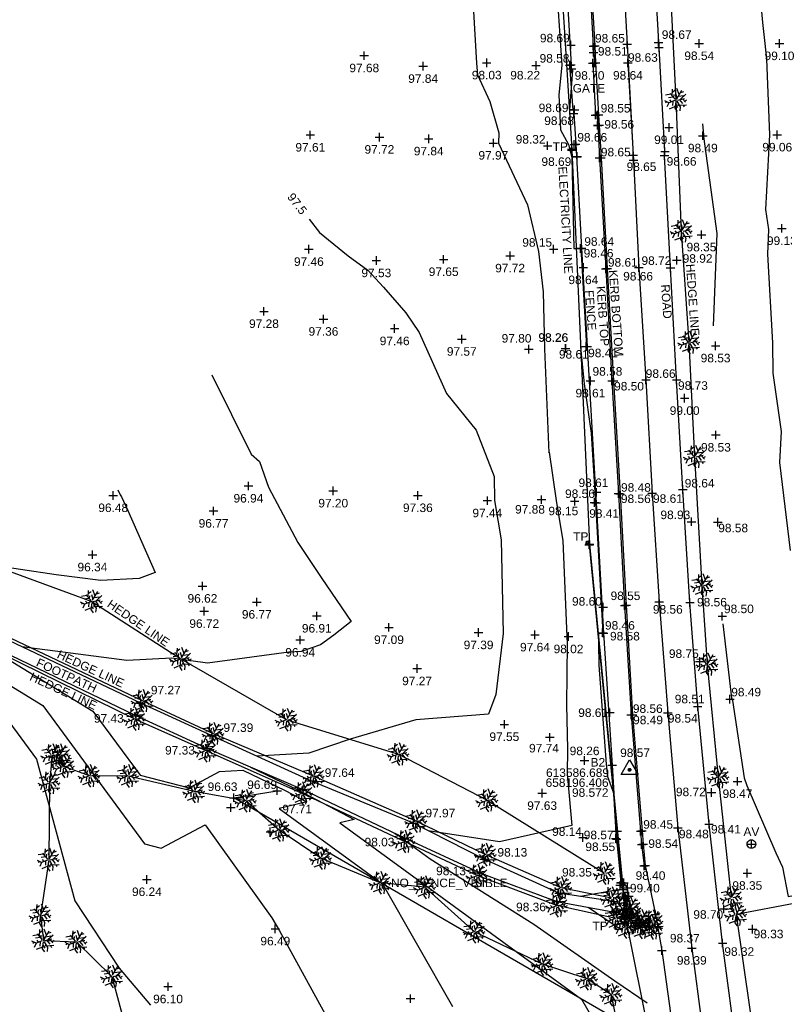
# Model space of a CAD drawing. Header units: metres. Extents: x 610185 to 614128, y 655663 to 660921.
# Tile 88 of 94: x 613533 to 613600, y 658176 to 658262. Entities that reach past the tile are written whole.
import ezdxf
from ezdxf.enums import TextEntityAlignment as Align

# ---------------------------------------------------------------- set-up
doc = ezdxf.new("R2010")
doc.units = ezdxf.units.M
doc.header["$MEASUREMENT"] = 0
doc.linetypes.add('CENTER', pattern=[50.8, 31.75, -6.35, 6.35, -6.35])
doc.linetypes.add('DASHED', pattern=[19.05, 12.7, -6.35])
for name, color, linetype in [('3D_FENCE_ELEVATION', 7, 'Continuous'), ('3D_FENCE_LINE', 7, 'FENCELINE1'), ('3D_FENCE_SYMBOL', 7, 'Continuous'), ('3D_WALL_ELEVATION', 7, 'Continuous'), ('3D_WALL_LINE', 7, 'Continuous'), ('3D_WALL_SYMBOL', 7, 'Continuous'), ('AIR_VALVE_CODE', 19, 'Continuous'), ('AIR_VALVE_SYMBOL', 19, 'Continuous'), ('CONTOUR_ELEVATION', 56, 'Continuous'), ('CONTOUR_MJR', 34, 'Continuous'), ('CONTOUR_MJR_LABELS', 56, 'Continuous'), ('CONTOUR_MNR', 53, 'Continuous'), ('CONTOUR_SYMBOL', 56, 'Continuous'), ('CONTROL_ID', 1, 'Continuous'), ('CONTROL_SYMBOL', 1, 'Continuous'), ('CONTROL_XYZ', 1, 'Continuous'), ('DETAIL_DES', 250, 'Continuous'), ('FOOTPATH_ELEVATION', 15, 'Continuous'), ('FOOTPATH_LINE', 15, 'Continuous'), ('FOOTPATH_SYMBOL', 15, 'Continuous'), ('GATE_CODE', 251, 'Continuous'), ('GATE_SYMBOL', 251, 'Continuous'), ('HEDGE_LINE', 93, 'Continuous'), ('HEDGE_SYMBOL', 93, 'Continuous'), ('HELP_POINT', 250, 'Continuous'), ('KERB_BOTTOM_ELEVATION', 7, 'Continuous'), ('KERB_BOTTOM_LINE', 7, 'Continuous'), ('KERB_BOTTOM_SYMBOL', 7, 'Continuous'), ('KERB_TOP_ELEVATION', 252, 'Continuous'), ('KERB_TOP_LINE', 252, 'Continuous'), ('KERB_TOP_SYMBOL', 252, 'Continuous'), ('METAL_SPOTHEIGHT_ELEVATION', 250, 'Continuous'), ('METAL_SPOTHEIGHT_SYMBOL', 250, 'Continuous'), ('OVERHEAD_WIRE_LINE', 20, 'OVERHEADWIRE'), ('OVERHEAD_WIRE_SYMBOL', 20, 'CENTER'), ('ROAD_ELEVATION', 7, 'Continuous'), ('ROAD_LINE', 7, 'Continuous'), ('ROAD_SYMBOL', 7, 'Continuous'), ('STEP_LINE', 251, 'Continuous'), ('STEP_SYMBOL', 253, 'Continuous'), ('TELEGRAPH_POLE_CODE', 252, 'Continuous'), ('TELEGRAPH_POLE_SYMBOL', 252, 'Continuous'), ('TEXTS', 7, 'Continuous'), ('TOP_OF_WALL_ELEVATION', 211, 'Continuous'), ('WALL_TOP_SYMBOL', 211, 'Continuous'), ('WHITE_LINE_DASHED_ELEVATION', 254, 'Continuous'), ('WHITE_LINE_DASHED_LINE', 254, 'DASHED'), ('WHITE_LINE_DASHED_SYMBOL', 254, 'Continuous')]:
    doc.layers.add(name, color=color, linetype=linetype)
doc.styles.add('REGULAR', font='swissl.ttf')
doc.linetypes.add('FENCELINE1', pattern='A,6.35,-2.54,[133,ltypeshp.shx,S=2.54,R=0,X=-2.54,Y=0],-2.54,25.4', length=36.83)
doc.linetypes.add('OVERHEADWIRE', pattern='A,17,-1.387305,["OHW",REGULAR,S=1,R=0,X=0,Y=-0.5],-4.612695,17', length=40)

# ---------------------------------------------------------------- blocks, each defined once
blk = doc.blocks.new('S061')
at = {"color": 0, "linetype": 'Continuous'}
for p, q in [((-0.5, 0), (0.5, 0)), ((0, -0.5), (0, 0.5))]:
    blk.add_line(p, q, dxfattribs=at)
blk = doc.blocks.new('GATE2')
at = {"color": 0, "linetype": 'Continuous'}
for p, q in [((-0.04, 0.5), (0.04, -0.5)), ((-0.04, -0.5), (0.04, 0.5)), ((0.04, 0.5), (-0.04, 0.5)), ((0.04, -0.5), (-0.04, -0.5))]:
    blk.add_line(p, q, dxfattribs=at)
blk = doc.blocks.new('092')
at = {"color": 0, "linetype": 'Continuous'}
for p, q in [((-0.17, 0.18), (-0.15, 0.48)), ((-0.16, 0.35), (-0.04, 0.44)), ((0.14, 0.24), (0.04, 0.5)), ((-0.23, 0.25), (-0.46, 0.21)), ((-0.13, 0.13), (-0.34, 0.1)), ((-0.2, -0.08), (-0.28, 0.01)), ((-0.04, 0.03), (-0.26, 0.29)), ((-0.1, 0.1), (-0.09, 0.24)), ((0.05, 0.08), (-0.01, 0.28)), ((0.03, 0.05), (0.26, 0.43)), ((0.06, 0), (0.37, 0.07)), ((0.1, 0.17), (0.33, 0.2)), ((0.14, 0.02), (0.28, -0.16)), ((0.2, 0.33), (0.34, 0.37)), ((0.2, 0.04), (0.43, 0.25)), ((0.28, 0.05), (0.42, -0.1)), ((0.37, -0.05), (0.47, 0.01)), ((-0.32, -0.12), (-0.5, -0.03)), ((-0.4, -0.08), (-0.46, -0.13)), ((-0.32, -0.12), (-0.4, -0.3)), ((-0.05, -0.02), (-0.32, -0.12)), ((-0.04, -0.29), (-0.31, -0.4)), ((-0.14, -0.06), (-0.15, -0.24)), ((-0.01, -0.06), (-0.05, -0.36)), ((-0.05, -0.36), (0.05, -0.5)), ((-0.03, -0.21), (0.06, -0.33)), ((0.04, -0.05), (0.18, -0.3)), ((0.09, -0.14), (0.08, -0.25)), ((0.14, -0.23), (0.46, -0.21)), ((0.18, -0.3), (0.16, -0.48)), ((0.31, -0.22), (0.36, -0.3))]:
    blk.add_line(p, q, dxfattribs=at)
blk = doc.blocks.new('042')
at = {"color": 0, "linetype": 'Continuous'}
for p, q in [((-0.5, 0), (-0.48, 0.13)), ((-0.48, -0.13), (-0.5, 0)), ((-0.5, 0), (0.5, 0)), ((-0.48, 0.13), (-0.43, 0.25)), ((-0.43, 0.25), (-0.35, 0.35)), ((-0.35, 0.35), (-0.25, 0.43)), ((-0.25, 0.43), (-0.13, 0.48)), ((-0.13, 0.48), (0, 0.5)), ((0, 0.5), (0.13, 0.48)), ((0, -0.5), (0, 0.5)), ((0.13, 0.48), (0.25, 0.43)), ((0.25, 0.43), (0.35, 0.35)), ((0.35, 0.35), (0.43, 0.25)), ((0.43, 0.25), (0.48, 0.13)), ((0.48, 0.13), (0.5, 0)), ((0.5, 0), (0.48, -0.13)), ((-0.43, -0.25), (-0.48, -0.13)), ((-0.35, -0.35), (-0.43, -0.25)), ((-0.25, -0.43), (-0.35, -0.35)), ((-0.13, -0.48), (-0.25, -0.43)), ((0, -0.5), (-0.13, -0.48)), ((0.13, -0.48), (0, -0.5)), ((0.25, -0.43), (0.13, -0.48)), ((0.35, -0.35), (0.25, -0.43)), ((0.43, -0.25), (0.35, -0.35)), ((0.48, -0.13), (0.43, -0.25))]:
    blk.add_line(p, q, dxfattribs=at)
blk = doc.blocks.new('S031')
at = {"color": 0}
for p, q in [((-0.5, 0), (-0.48, 0.13)), ((-0.48, -0.13), (-0.5, 0)), ((-0.48, 0.13), (-0.43, 0.25)), ((-0.43, 0.25), (-0.35, 0.35)), ((-0.35, 0.35), (-0.25, 0.43)), ((-0.3, 0), (-0.28, 0.11)), ((-0.28, -0.11), (-0.3, 0)), ((-0.28, 0.11), (-0.21, 0.21)), ((-0.25, 0.43), (-0.13, 0.48)), ((-0.21, 0.21), (-0.11, 0.28)), ((-0.13, 0.48), (0, 0.5)), ((-0.11, 0.28), (0, 0.3)), ((0, 0.5), (0.13, 0.48)), ((0, 0.3), (0.11, 0.28)), ((0.11, 0.28), (0.21, 0.21)), ((0.13, 0.48), (0.25, 0.43)), ((0.21, 0.21), (0.28, 0.11)), ((0.25, 0.43), (0.35, 0.35)), ((0.28, 0.11), (0.3, 0)), ((0.3, 0), (0.28, -0.11)), ((0.35, 0.35), (0.43, 0.25)), ((0.43, 0.25), (0.48, 0.13)), ((0.48, 0.13), (0.5, 0)), ((0.5, 0), (0.48, -0.13)), ((-0.43, -0.25), (-0.48, -0.13)), ((-0.35, -0.35), (-0.43, -0.25)), ((-0.25, -0.43), (-0.35, -0.35)), ((-0.21, -0.21), (-0.28, -0.11)), ((-0.13, -0.48), (-0.25, -0.43)), ((-0.11, -0.28), (-0.21, -0.21)), ((0, -0.5), (-0.13, -0.48)), ((0, -0.3), (-0.11, -0.28)), ((0.11, -0.28), (0, -0.3)), ((0.13, -0.48), (0, -0.5)), ((0.21, -0.21), (0.11, -0.28)), ((0.25, -0.43), (0.13, -0.48)), ((0.28, -0.11), (0.21, -0.21)), ((0.35, -0.35), (0.25, -0.43)), ((0.43, -0.25), (0.35, -0.35)), ((0.48, -0.13), (0.43, -0.25))]:
    blk.add_line(p, q, dxfattribs=at)
blk = doc.blocks.new('036')
at = {"color": 0, "linetype": 'Continuous'}
for p, q in [((-0.5, -0.29), (0, 0.58)), ((0, 0.58), (0.5, -0.29)), ((-0.08, 0), (0.06, 0.06)), ((-0.08, 0), (-0.07, 0.03)), ((-0.07, -0.03), (-0.08, 0)), ((0.08, 0), (-0.08, 0)), ((0.06, -0.06), (-0.08, 0)), ((-0.07, 0.03), (-0.06, 0.06)), ((0, 0.08), (-0.06, -0.06)), ((-0.06, 0.06), (-0.03, 0.07)), ((0, -0.08), (-0.06, 0.06)), ((-0.06, 0.06), (0.06, 0.06)), ((-0.06, -0.06), (-0.06, 0.06)), ((-0.06, 0.06), (0.08, 0)), ((0.08, 0), (-0.06, -0.06)), ((-0.03, 0.07), (0, 0.08)), ((0, 0.08), (0.03, 0.07)), ((0, -0.08), (0, 0.08)), ((0.06, -0.06), (0, 0.08)), ((0.06, 0.06), (0, -0.08)), ((0.03, 0.07), (0.06, 0.06)), ((0.06, 0.06), (0.07, 0.03)), ((0.06, 0.06), (0.06, -0.06)), ((0.07, 0.03), (0.08, 0)), ((0.08, 0), (0.07, -0.03)), ((0.5, -0.29), (-0.5, -0.29)), ((-0.06, -0.06), (-0.07, -0.03)), ((-0.03, -0.07), (-0.06, -0.06)), ((-0.06, -0.06), (0.06, -0.06)), ((0, -0.08), (-0.03, -0.07)), ((0.03, -0.07), (0, -0.08)), ((0.06, -0.06), (0.03, -0.07)), ((0.07, -0.03), (0.06, -0.06))]:
    blk.add_line(p, q, dxfattribs=at)

msp = doc.modelspace()

# ---------------------------------------------------------------- linework, layer by layer
at = {"layer": '3D_FENCE_LINE'}
for points in [[(613576.047, 658344.826, 99.118), (613576.664, 658342.51, 98.98), (613576.967, 658338.915, 99.091), (613577.219, 658334.872, 99.067), (613577.616, 658327.876, 99.019), (613578.381, 658314.038, 98.954), (613579.041, 658301.845, 98.876), (613579.684, 658290.762, 98.786), (613580.242, 658279.927, 98.74), (613580.899, 658269.358, 98.705), (613581.54, 658258.365, 98.681)], [(613581.776, 658254.082, 98.68), (613581.954, 658251.395, 98.66), (613582.458, 658242.239, 98.635), (613582.962, 658233.596, 98.611), (613583.75, 658219.869, 98.564), (613584.406, 658208.412, 98.581), (613585.15, 658196.81, 98.568), (613585.55, 658190.311, 98.554), (613585.932, 658186.499, 98.352)]]:
    msp.add_polyline3d(points, dxfattribs=at)
at = {"layer": '3D_WALL_LINE'}
for p, q in [((613586.192, 658186.473, 98.421), (613585.864, 658186.245, 98.721)), ((613586.194, 658185.242, 98.787), (613586.591, 658185.287, 98.487)), ((613586.82, 658183.693, 98.43), (613586.562, 658183.387, 98.43)), ((613587.448, 658182.639, 98.387), (613586.562, 658183.387, 98.43)), ((613587.706, 658182.945, 98.387), (613586.82, 658183.693, 98.43)), ((613587.448, 658182.639, 98.387), (613587.706, 658182.945, 98.387))]:
    msp.add_line(p, q, dxfattribs=at)
for points in [[(613589.841, 658166.075, 97.542), (613589.549, 658172.134, 97.702), (613551.905, 658193.944, 96.627), (613555.71, 658194.563, 96.689)], [(613586.194, 658185.242, 98.787), (613586.122, 658185.872, 98.695), (613585.864, 658186.245, 98.721)], [(613586.591, 658185.287, 98.487), (613586.508, 658186.018, 98.395), (613586.192, 658186.473, 98.421)]]:
    msp.add_polyline3d(points, dxfattribs=at)
at = {"layer": 'CONTOUR_MJR'}
for points in [[(613558.529, 658244.787, 97.5), (613559.425, 658243.629, 97.5), (613561.943, 658241.573, 97.5), (613563.675, 658240.324, 97.5), (613565.056, 658238.82, 97.5), (613567.01, 658236.554, 97.5), (613568.206, 658234.839, 97.5), (613570.594, 658229.476, 97.5), (613573.202, 658226.261, 97.5), (613574.77, 658222.189, 97.5), (613574.807, 658220.066, 97.5), (613575.412, 658216.599, 97.5), (613575.563, 658208.375, 97.5), (613574.945, 658203.005, 97.5), (613574.297, 658201.275, 97.5), (613567.904, 658200.783, 97.5), (613562.126, 658199.08, 97.5), (613558.488, 658197.856, 97.5), (613553.918, 658197.6, 97.5)], [(613553.364, 658196.633, 97.5), (613553.365, 658196.631, 97.5), (613557.512, 658194.627, 97.5), (613562.479, 658192.035, 97.5), (613561.23, 658191.728, 97.5), (613582.47, 658176.235, 97.5), (613584.246, 658173.128, 97.5), (613583.599, 658171.921, 97.5), (613587.871, 658166.887, 97.5), (613588.044, 658165.543, 97.5), (613590.228, 658163.455, 97.5)]]:
    msp.add_polyline3d(points, dxfattribs=at)
at = {"layer": 'CONTOUR_MNR'}
for points in [[(613597.649, 658270.174, 99), (613598.386, 658262.086, 99), (613598.573, 658260.236, 99), (613598.728, 658258.866, 99), (613598.986, 658252.202, 99), (613598.646, 658245.66, 99), (613598.891, 658243.891, 99), (613598.799, 658241.725, 99), (613599.267, 658233.928, 99), (613599.276, 658231.272, 99), (613600.002, 658226.128, 99), (613599.88, 658223.397, 99), (613600.794, 658215.671, 99)], [(613580.183, 658266.552, 98.5), (613580.733, 658258.33, 98.5), (613580.481, 658255.733, 98.5), (613580.623, 658252.656, 98.5), (613581.31, 658251.346, 98.5), (613581.6, 658250.221, 98.5), (613581.779, 658242.216, 98.5), (613582.404, 658242.22, 98.5), (613582.551, 658239.748, 98.5), (613582.906, 658233.606, 98.5), (613582.366, 658233.543, 98.5), (613582.698, 658230.318, 98.5), (613583.316, 658225.983, 98.5), (613583.687, 658219.876, 98.5), (613584.075, 658213.115, 98.5), (613584.337, 658208.437, 98.5), (613583.962, 658208.368, 98.5), (613583.954, 658207.538, 98.5), (613583.986, 658205.605, 98.5), (613584.618, 658196.898, 98.5), (613584.744, 658195.801, 98.5), (613585.27, 658194.387, 98.5), (613585.524, 658190.325, 98.5), (613585.651, 658189.294, 98.5)], [(613572.977, 658263.062, 98), (613573.245, 658258.495, 98), (613573.32, 658257.482, 98), (613574.411, 658255.145, 98), (613575.199, 658252.372, 98), (613575.152, 658251.468, 98), (613577.71, 658246.052, 98), (613578.677, 658241.956, 98), (613579.083, 658238.404, 98), (613579.221, 658233.4, 98), (613579.221, 658233.395, 98), (613579.598, 658224.251, 98), (613579.609, 658224.314, 98), (613580.224, 658220.079, 98), (613580.832, 658216.523, 98), (613581.168, 658208.114, 98), (613581.206, 658207.495, 98), (613581.154, 658202.119, 98), (613581.218, 658198.222, 98), (613581.204, 658196.035, 98), (613581.618, 658191.499, 98), (613575.249, 658190.061, 98), (613568.972, 658191.046, 98)], [(613593.086, 658253.181, 98.5), (613593.196, 658252.216, 98.5), (613593.199, 658252.134, 98.5), (613593.195, 658252.054, 98.5), (613594.373, 658243.535, 98.5), (613594.028, 658235.415, 98.5)], [(613549.97, 658231.104, 97), (613553.43, 658224.139, 97), (613554.151, 658223.502, 97), (613554.942, 658221.246, 97), (613557.524, 658216.391, 97), (613559.624, 658213.216, 97), (613562.214, 658209.441, 97), (613560.686, 658208.226, 97), (613559.528, 658207.368, 97), (613557.808, 658206.789, 97), (613556.738, 658206.729, 97), (613549.584, 658205.781, 97), (613546.462, 658206.223, 97), (613542.492, 658206.005, 97), (613533.268, 658207.205, 97)], [(613541.692, 658220.998, 96.5), (613541.912, 658220.556, 96.5), (613542.015, 658220.401, 96.5), (613542.595, 658219.192, 96.5), (613544.997, 658213.728, 96.5), (613543.586, 658213.221, 96.5), (613540.205, 658213.036, 96.5), (613536.279, 658213.547, 96.5), (613529.984, 658214.461, 96.5), (613526.53, 658213.758, 96.5), (613520.362, 658215.49, 96.5), (613511.211, 658218.061, 96.5)], [(613501.196, 658219.689, 96.5), (613501.615, 658219.364, 96.5), (613508.426, 658216.825, 96.5), (613508.556, 658216.76, 96.5), (613516.513, 658212.138, 96.5), (613518.508, 658212.48, 96.5), (613524.803, 658209.429, 96.5), (613527.348, 658206.787, 96.5), (613528.933, 658205.819, 96.5), (613535.121, 658202.037, 96.5), (613544.053, 658189.882, 96.5), (613545.519, 658189.508, 96.5), (613549.381, 658191.573, 96.5), (613555.244, 658183.38, 96.5), (613555.914, 658182.236, 96.5), (613560.419, 658174.016, 96.5)], [(613498.222, 658218.495, 96), (613501.375, 658216.053, 96), (613504.717, 658214.807, 96), (613510.025, 658212.158, 96), (613512.791, 658210.552, 96), (613518.986, 658211.614, 96), (613521.184, 658210.549, 96), (613526.319, 658205.217, 96), (613529.519, 658203.263, 96), (613530.726, 658202.526, 96), (613534.538, 658197.337, 96), (613537.924, 658184.884, 96), (613541.829, 658178.966, 96), (613544.563, 658175.7, 96)], [(613594.899, 658209.223, 98.5), (613595.66, 658202.709, 98.5), (613595.75, 658202.498, 98.5), (613596.755, 658195.691, 98.5), (613596.997, 658195.026, 98.5), (613599.545, 658189.1, 98.5), (613600.123, 658187.838, 98.5), (613600.632, 658185.254, 98.5), (613606.001, 658186.255, 98.5), (613608.992, 658186.19, 98.5), (613615.959, 658188.153, 98.5), (613619.814, 658189.49, 98.5), (613624.715, 658191.177, 98.5), (613630.517, 658194.3, 98.5), (613630.68, 658194.921, 98.5), (613631.37, 658194.79, 98.5), (613639.207, 658197.038, 98.5), (613641.389, 658199.167, 98.5), (613642.442, 658202.616, 98.5), (613643.365, 658205.06, 98.5), (613645.406, 658206.338, 98.5), (613651.594, 658212.112, 98.5), (613653.669, 658214.075, 98.5)], [(613528.664, 658208.182, 97), (613528.663, 658208.182, 97), (613539.517, 658201.548, 97), (613543.657, 658195.914, 97), (613547.958, 658194.816, 97), (613550.647, 658196.255, 97), (613552.698, 658196.377, 97), (613556.401, 658194.587, 97), (613558.308, 658193.592, 97), (613555.886, 658192.997, 97), (613564.956, 658186.382, 97), (613571.128, 658175.589, 97)], [(613566.018, 658190.808, 98), (613566.017, 658190.808, 98), (613566.65, 658190.477, 98), (613566.573, 658190.459, 98), (613569.153, 658188.576, 98), (613578.263, 658182.823, 98), (613585.38, 658177.846, 98), (613588.248, 658175.92, 98)], [(613585.711, 658185.05, 98.5), (613585.687, 658185.847, 98.5), (613582.368, 658185.269, 98.5)], [(613583.036, 658184.31, 98.5), (613583.036, 658184.31, 98.5), (613586.066, 658182.274, 98.5)]]:
    msp.add_polyline3d(points, dxfattribs=at)
at = {"layer": 'FOOTPATH_LINE'}
for points in [[(613573.51, 658187.327, 98.126), (613566.922, 658190.376, 98.033), (613557.98, 658194.644, 97.71), (613549.547, 658198.277, 97.326), (613543.316, 658201.127, 97.432), (613528.358, 658208.329, 96.991), (613518.282, 658212.892, 96.737), (613508.519, 658216.876, 96.513), (613501.652, 658219.873, 96.577)], [(613585.307, 658184.836, 98.73), (613580.479, 658185.547, 98.352), (613573.905, 658188.53, 98.134), (613567.697, 658191.696, 97.965), (613558.673, 658195.432, 97.636), (613549.987, 658199.392, 97.388), (613543.717, 658202.243, 97.268), (613528.702, 658209.373, 96.883), (613518.743, 658214.068, 96.691), (613509.06, 658217.947, 96.573), (613505.332, 658219.74, 96.59)], [(613573.51, 658187.327, 98.126), (613580.289, 658184.825, 98.364), (613585.528, 658183.843, 98.623)]]:
    msp.add_polyline3d(points, dxfattribs=at)
at = {"layer": 'HEDGE_LINE'}
for points in [[(613595.652, 658185.159, 98.229), (613594.499, 658195.75, 98.232), (613593.529, 658205.659, 98.235), (613593.078, 658212.608, 98.381), (613592.426, 658223.913, 98.435), (613591.917, 658233.956, 98.445), (613591.265, 658243.74, 98.642), (613590.776, 658255.27, 98.503), (613590.225, 658266.46, 98.628), (613589.36, 658277.172, 98.718), (613588.799, 658288.908, 98.61), (613588.144, 658301.791, 98.874), (613587.348, 658311.948, 98.807), (613586.473, 658323.958, 98.872), (613585.582, 658333.789, 98.469)], [(613585.474, 658183.34, 98.596), (613580.3, 658184.459, 98.29), (613573.292, 658187.096, 98.139), (613566.9, 658190.089, 97.951), (613557.893, 658194.328, 97.68), (613549.423, 658198.08, 97.264), (613543.185, 658200.86, 97.42), (613528.202, 658208.191, 97.107), (613518.138, 658212.622, 96.727), (613508.46, 658216.626, 96.409), (613501.032, 658219.807, 96.553)], [(613585.112, 658185.121, 98.68), (613580.666, 658186.018, 98.402), (613574.045, 658188.938, 98.06), (613567.917, 658191.88, 97.907), (613558.911, 658195.829, 97.46), (613550.104, 658199.568, 97.329), (613543.865, 658202.452, 97.204), (613528.841, 658209.579, 96.936), (613518.932, 658214.343, 96.598), (613509.23, 658218.314, 96.539), (613506.19, 658220.046, 97.769)], [(613525.579, 658217.118, 96.09), (613530.229, 658214.557, 96.24), (613539.423, 658211.204, 96.33), (613547.239, 658206.14, 96.638), (613556.544, 658200.798, 96.797), (613566.377, 658197.772, 97.258), (613574.182, 658193.716, 97.605), (613584.487, 658187.305, 98.356)], [(613585.746, 658173.418, 97.626), (613585.085, 658176.608, 97.588), (613582.946, 658178.018, 97.515), (613579.026, 658179.313, 97.366), (613573.047, 658182.164, 97.184), (613568.702, 658186.069, 97.015), (613564.765, 658186.457, 96.904), (613559.556, 658188.638, 96.784), (613555.877, 658191.088, 96.665), (613552.951, 658193.675, 96.676), (613548.408, 658194.49, 96.505), (613542.601, 658195.851, 96.377), (613539.213, 658195.864, 96.256), (613536.942, 658196.689, 96.321), (613536.6, 658197.672, 96.302), (613535.932, 658197.669, 96.318), (613535.693, 658195.246, 96.356), (613535.632, 658188.495, 96.2), (613534.903, 658183.597, 96.196), (613535.156, 658181.39, 96.034), (613538.063, 658181.271, 95.959), (613541.181, 658178.238, 95.968), (613542.246, 658174.213, 95.879)], [(613645.863, 658194.856, 98.27), (613633.29, 658192.436, 98.429), (613623.276, 658190.415, 98.407), (613611.564, 658186.784, 98.766), (613601.307, 658184.673, 98.438), (613596.044, 658183.677, 98.48), (613597.889, 658171.052, 98.213), (613598.282, 658165.158, 97.864), (613598.775, 658161.851, 97.918), (613602.667, 658148.188, 97.569), (613605.975, 658136.574, 97.397), (613608.64, 658124.529, 97.072), (613611.781, 658110.865, 96.838), (613614.025, 658100.176, 96.696), (613616.01, 658089.188, 96.629), (613618.75, 658077.115, 96.864), (613620.645, 658067.541, 97.04), (613621.708, 658062.643, 96.751)], [(613588.676, 658182.481, 98.395), (613587.694, 658182.532, 98.382), (613586.315, 658182.58, 98.249), (613586.131, 658184.164, 98.436)], [(613588.707, 658183.08, 98.395), (613587.72, 658183.132, 98.382), (613586.851, 658183.162, 98.249), (613586.727, 658184.233, 98.436)]]:
    msp.add_polyline3d(points, dxfattribs=at)
at = {"layer": 'KERB_BOTTOM_LINE'}
for points in [[(613570.833, 658352.777, 99.011), (613572.589, 658352.206, 99.011), (613573.411, 658351.738, 98.984), (613574.119, 658351.126, 99.009), (613576.31, 658348.681, 99.023), (613577.083, 658347.533, 98.984), (613577.701, 658346.342, 98.957), (613578.391, 658344.572, 98.942), (613578.791, 658342.804, 98.944), (613579.002, 658340.63, 98.956), (613579.589, 658330.327, 98.926), (613580.186, 658320.343, 98.889), (613580.764, 658310.251, 98.79), (613581.334, 658300.146, 98.727), (613581.893, 658289.966, 98.629), (613582.487, 658279.711, 98.612), (613583.08, 658269.519, 98.546), (613583.637, 658260.033, 98.508), (613583.705, 658258.538, 98.507), (613583.953, 658253.962, 98.54), (613584.178, 658250.183, 98.548)], [(613584.178, 658250.183, 98.548), (613584.717, 658240.453, 98.522), (613585.271, 658230.585, 98.5), (613585.847, 658220.659, 98.48), (613586.38, 658210.863, 98.48), (613586.943, 658201.221, 98.487), (613587.786, 658191.027, 98.448), (613587.881, 658189.867, 98.441), (613588.057, 658187.979, 98.413)]]:
    msp.add_polyline3d(points, dxfattribs=at)
at = {"layer": 'KERB_TOP_LINE'}
for points in [[(613582.956, 658269.546, 98.688), (613583.5, 658260.014, 98.652), (613583.524, 658259.457, 98.651), (613583.599, 658258.538, 98.526), (613583.457, 658258.517, 98.532), (613583.697, 658253.949, 98.552), (613583.845, 658253.954, 98.549), (613583.898, 658253.05, 98.647), (613584.046, 658250.183, 98.652)], [(613584.046, 658250.183, 98.652), (613584.588, 658240.437, 98.605), (613585.142, 658230.587, 98.584), (613585.714, 658220.683, 98.557), (613586.256, 658210.839, 98.55), (613586.822, 658201.219, 98.562), (613587.66, 658190.997, 98.539), (613587.751, 658189.824, 98.535), (613587.959, 658187.964, 98.414)]]:
    msp.add_polyline3d(points, dxfattribs=at)
at = {"layer": 'OVERHEAD_WIRE_LINE'}
for points in [[(613575.391, 658340.868, 105.771), (613578.556, 658299.337, 104.833), (613581.606, 658250.936, 104.773)], [(613581.616, 658250.85, 104.773), (613583.161, 658216.23, 104.808), (613586.369, 658183.415, 104.7)], [(613583.133, 658216.181, 104.786), (613586.327, 658183.366, 104.743), (613594.133, 658144.703, 103.779), (613601.749, 658110.789, 103.833), (613609.593, 658077.202, 103.115), (613616.142, 658046.632, 102.69), (613619.427, 658020.23, 103.616), (613629.908, 657964.178, 103.487)]]:
    msp.add_polyline3d(points, dxfattribs=at)
at = {"layer": 'ROAD_LINE'}
for points in [[(613589.798, 658250.73, 98.65), (613589.279, 658259.884, 98.67), (613588.74, 658269.479, 98.682), (613588.191, 658280.029, 98.736), (613587.703, 658289.685, 98.709), (613587.073, 658300.283, 98.763), (613586.425, 658310.839, 98.83), (613585.857, 658320.548, 98.965), (613585.192, 658330.366, 99.021), (613584.486, 658341.035, 99.02), (613584.033, 658349.805, 99.003), (613583.471, 658360.365, 99.1), (613583.505, 658369.861, 99.199), (613584.026, 658380.191, 99.258), (613584.985, 658390.331, 99.281), (613586.38, 658401.195, 99.331)], [(613608.32, 658112.505, 96.976), (613606.522, 658120.159, 97.044), (613604.332, 658129.055, 97.171), (613601.891, 658139.558, 97.302), (613599.734, 658149.529, 97.524), (613597.87, 658159.79, 97.878), (613596.173, 658171.242, 98.133), (613594.867, 658181.173, 98.321), (613593.672, 658191.61, 98.414), (613592.678, 658201.964, 98.511), (613591.995, 658211.104, 98.559), (613591.375, 658221.041, 98.643), (613590.824, 658230.667, 98.733), (613590.291, 658240.512, 98.723), (613589.764, 658250.39, 98.656), (613589.798, 658250.73, 98.65)], [(613588.057, 658187.979, 98.413), (613588.958, 658183.668, 98.4), (613589.525, 658180.513, 98.372), (613590.936, 658170.351, 98.221), (613592.638, 658158.994, 97.911)]]:
    msp.add_polyline3d(points, dxfattribs=at)
at = {"layer": 'STEP_LINE'}
for p, q in [((613586.454, 658184.236, 98.739), (613586.34, 658185.128, 98.735)), ((613586.747, 658184.227, 98.506), (613586.626, 658185.276, 98.49))]:
    msp.add_line(p, q, dxfattribs=at)
at = {"layer": 'WHITE_LINE_DASHED_LINE'}
for points in [[(613583.972, 658304.774, 98.801), (613584.251, 658300.247, 98.776), (613584.797, 658289.999, 98.703), (613585.348, 658279.687, 98.703), (613585.929, 658269.806, 98.655), (613586.472, 658260.181, 98.635), (613587.014, 658250.408, 98.642)], [(613586.543, 658258.526, 98.642), (613587.035, 658249.985, 98.654), (613587.506, 658240.548, 98.665), (613588.132, 658230.676, 98.66), (613588.68, 658220.715, 98.606), (613589.291, 658211.15, 98.562), (613590.051, 658201.407, 98.542), (613590.935, 658191.283, 98.477), (613592.158, 658180.73, 98.393), (613593.501, 658170.619, 98.217), (613595.185, 658159.45, 97.894), (613597.122, 658149.202, 97.619), (613599.26, 658139.015, 97.398), (613601.553, 658128.96, 97.22), (613603.771, 658119.503, 97.069), (613605.572, 658112.126, 96.98), (613607.66, 658103.293, 96.912)]]:
    msp.add_polyline3d(points, dxfattribs=at)

# ---------------------------------------------------------------- block references
at = {"layer": '3D_FENCE_SYMBOL', "xscale": 0.75, "yscale": 0.75, "zscale": 0.75}
for p in [(613581.54, 658258.365, 98.681), (613581.776, 658254.082, 98.68), (613581.954, 658251.395, 98.66), (613582.458, 658242.239, 98.635), (613582.962, 658233.596, 98.611), (613583.75, 658219.869, 98.564), (613584.406, 658208.412, 98.581), (613585.15, 658196.81, 98.568), (613585.55, 658190.311, 98.554), (613585.932, 658186.499, 98.352)]:
    msp.add_blockref('S061', p, dxfattribs=at)
at = {"layer": '3D_WALL_SYMBOL', "xscale": 0.75, "yscale": 0.75, "zscale": 0.75}
for p in [(613555.71, 658194.563, 96.689), (613551.905, 658193.944, 96.627), (613586.192, 658186.473, 98.421), (613585.864, 658186.245, 98.721), (613586.122, 658185.872, 98.695), (613586.508, 658186.018, 98.395), (613586.194, 658185.242, 98.787), (613586.591, 658185.287, 98.487), (613586.562, 658183.387, 98.43), (613586.82, 658183.693, 98.43), (613587.706, 658182.945, 98.387), (613587.448, 658182.639, 98.387)]:
    msp.add_blockref('S061', p, dxfattribs=at)
at = {"layer": 'AIR_VALVE_SYMBOL', "xscale": 0.75, "yscale": 0.75, "zscale": 0.75}
msp.add_blockref('042', (613597.399, 658189.87, 98.435), dxfattribs=at)
at = {"layer": 'CONTOUR_SYMBOL', "xscale": 0.75, "yscale": 0.75, "zscale": 0.75}
for p in [(613592.812, 658260.243, 98.542), (613599.867, 658260.235, 99.103), (613563.365, 658259.171, 97.681), (613568.541, 658258.239, 97.839), (613574.13, 658258.543, 98.03), (613578.463, 658258.311, 98.219), (613581.422, 658258.337, 98.585), (613558.624, 658252.199, 97.608), (613590.159, 658252.861, 99.014), (613593.128, 658252.134, 98.494), (613599.669, 658252.21, 99.059), (613564.696, 658252.011, 97.717), (613569.031, 658251.864, 97.839), (613574.714, 658251.49, 97.967), (613579.487, 658251.252, 98.323), (613581.827, 658251.373, 98.55), (613600.075, 658243.985, 99.131), (613593.008, 658243.428, 98.349), (613558.496, 658242.151, 97.462), (613580.015, 658242.158, 98.149), (613582.387, 658242.215, 98.456), (613564.427, 658241.157, 97.528), (613570.345, 658241.26, 97.647), (613576.183, 658241.582, 97.723), (613590.834, 658241.183, 98.917), (613554.549, 658236.693, 97.276), (613559.778, 658236.012, 97.357), (613566.037, 658235.181, 97.457), (613571.937, 658234.252, 97.574), (613577.835, 658233.369, 97.8), (613581.055, 658233.441, 98.264), (613581.071, 658233.431, 98.266), (613581.076, 658233.43, 98.26), (613582.862, 658233.616, 98.41), (613594.251, 658233.671, 98.533), (613591.53, 658229.056, 98.999), (613594.278, 658225.829, 98.533), (613553.182, 658221.348, 96.939), (613541.295, 658220.513, 96.476), (613560.637, 658220.919, 97.199), (613568.075, 658220.512, 97.361), (613578.939, 658220.144, 97.881), (613574.185, 658220.054, 97.443), (613581.866, 658219.997, 98.152), (613583.601, 658219.886, 98.412), (613550.115, 658219.147, 96.77), (613592.132, 658218.206, 98.934), (613594.449, 658218.169, 98.575), (613539.468, 658215.303, 96.339), (613549.141, 658212.549, 96.621), (613553.917, 658211.146, 96.769), (613549.298, 658210.334, 96.724), (613559.192, 658209.921, 96.915), (613594.838, 658209.891, 98.501), (613565.539, 658208.914, 97.094), (613573.414, 658208.461, 97.394), (613578.373, 658208.264, 97.638), (613581.32, 658208.106, 98.02), (613584.3, 658208.451, 98.456), (613557.731, 658207.808, 96.943), (613592.857, 658205.925, 98.755), (613568.007, 658205.295, 97.269), (613595.511, 658202.612, 98.489), (613575.68, 658200.391, 97.551), (613579.674, 658199.253, 97.736), (613582.732, 658197.213, 98.259), (613596.172, 658195.383, 98.469), (613579.001, 658194.336, 97.626), (613593.887, 658194.405, 98.723), (613582.592, 658190.445, 98.139), (613585.471, 658190.356, 98.387), (613597.039, 658187.313, 98.35), (613544.258, 658186.762, 96.241), (613594.97, 658184.167, 98.698), (613555.546, 658182.427, 96.489), (613597.498, 658182.389, 98.326), (613546.117, 658177.338, 96.102), (613567.424, 658176.284, 96.859)]:
    msp.add_blockref('S061', p, dxfattribs=at)
at = {"layer": 'CONTROL_SYMBOL', "xscale": 1.5, "yscale": 1.5, "zscale": 1.5}
msp.add_blockref('036', (613586.689, 658196.406, 98.572), dxfattribs=at)
at = {"layer": 'FOOTPATH_SYMBOL', "xscale": 0.75, "yscale": 0.75, "zscale": 0.75}
for p in [(613543.717, 658202.243, 97.268), (613543.316, 658201.127, 97.432), (613549.987, 658199.392, 97.388), (613549.547, 658198.277, 97.326), (613558.673, 658195.432, 97.636), (613557.98, 658194.644, 97.71), (613567.697, 658191.696, 97.965), (613566.922, 658190.376, 98.033), (613573.905, 658188.53, 98.134), (613573.51, 658187.327, 98.126), (613580.479, 658185.547, 98.352), (613580.289, 658184.825, 98.364), (613585.307, 658184.836, 98.73), (613585.528, 658183.843, 98.623)]:
    msp.add_blockref('S061', p, dxfattribs=at)
at = {"layer": 'GATE_SYMBOL', "xscale": 3.5, "yscale": 3.5, "zscale": 3.5}
msp.add_blockref('GATE2', (613581.572, 658256.142, 98.669), dxfattribs=at)
at = {"layer": 'HEDGE_SYMBOL', "xscale": 2, "yscale": 2, "zscale": 2}
for p in [(613590.776, 658255.27, 98.503), (613591.265, 658243.74, 98.642), (613591.917, 658233.956, 98.445), (613592.426, 658223.913, 98.435), (613593.078, 658212.608, 98.381), (613539.423, 658211.204, 96.33), (613547.239, 658206.14, 96.638), (613593.529, 658205.659, 98.235), (613543.865, 658202.452, 97.204), (613543.185, 658200.86, 97.42), (613556.544, 658200.798, 96.797), (613550.104, 658199.568, 97.329), (613549.423, 658198.08, 97.264), (613535.932, 658197.669, 96.318), (613536.6, 658197.672, 96.302), (613566.377, 658197.772, 97.258), (613536.942, 658196.689, 96.321), (613535.693, 658195.246, 96.356), (613539.213, 658195.864, 96.256), (613542.601, 658195.851, 96.377), (613558.911, 658195.829, 97.46), (613594.499, 658195.75, 98.232), (613548.408, 658194.49, 96.505), (613552.951, 658193.675, 96.676), (613557.893, 658194.328, 97.68), (613574.182, 658193.716, 97.605), (613567.917, 658191.88, 97.907), (613555.877, 658191.088, 96.665), (613566.9, 658190.089, 97.951), (613535.632, 658188.495, 96.2), (613559.556, 658188.638, 96.784), (613574.045, 658188.938, 98.06), (613573.292, 658187.096, 98.139), (613584.487, 658187.305, 98.356), (613564.765, 658186.457, 96.904), (613568.702, 658186.069, 97.015), (613580.666, 658186.018, 98.402), (613585.112, 658185.121, 98.68), (613595.652, 658185.159, 98.229), (613580.3, 658184.459, 98.29), (613586.131, 658184.164, 98.436), (613586.727, 658184.233, 98.436), (613534.903, 658183.597, 96.196), (613585.474, 658183.34, 98.596), (613586.851, 658183.162, 98.249), (613587.72, 658183.132, 98.382), (613596.044, 658183.677, 98.48), (613586.315, 658182.58, 98.249), (613587.694, 658182.532, 98.382), (613588.676, 658182.481, 98.395), (613588.707, 658183.08, 98.395), (613535.156, 658181.39, 96.034), (613573.047, 658182.164, 97.184), (613538.063, 658181.271, 95.959), (613579.026, 658179.313, 97.366), (613541.181, 658178.238, 95.968), (613582.946, 658178.018, 97.515), (613585.085, 658176.608, 97.588)]:
    msp.add_blockref('092', p, dxfattribs=at)
at = {"layer": 'HELP_POINT', "xscale": 0.75, "yscale": 0.75, "zscale": 0.75}
for p in [(613551.635, 658193.071, 96.593), (613555.106, 658190.95, 96.683)]:
    msp.add_blockref('S061', p, dxfattribs=at)
at = {"layer": 'KERB_BOTTOM_SYMBOL', "xscale": 0.75, "yscale": 0.75, "zscale": 0.75}
for p in [(613583.637, 658260.033, 98.508), (613583.705, 658258.538, 98.507), (613583.953, 658253.962, 98.54), (613584.016, 658253.064, 98.563), (613584.178, 658250.183, 98.548), (613584.717, 658240.453, 98.522), (613585.271, 658230.585, 98.5), (613585.847, 658220.659, 98.48), (613586.38, 658210.863, 98.48), (613586.943, 658201.221, 98.487), (613587.786, 658191.027, 98.448), (613587.881, 658189.867, 98.441), (613588.057, 658187.979, 98.413)]:
    msp.add_blockref('S061', p, dxfattribs=at)
at = {"layer": 'KERB_TOP_SYMBOL', "xscale": 0.75, "yscale": 0.75, "zscale": 0.75}
for p in [(613583.5, 658260.014, 98.652), (613583.524, 658259.457, 98.651), (613583.457, 658258.517, 98.532), (613583.599, 658258.538, 98.526), (613583.697, 658253.949, 98.552), (613583.845, 658253.954, 98.549), (613583.881, 658253.043, 98.659), (613583.898, 658253.05, 98.647), (613584.046, 658250.183, 98.652), (613584.588, 658240.437, 98.605), (613585.142, 658230.587, 98.584), (613585.714, 658220.683, 98.557), (613586.256, 658210.839, 98.55), (613586.822, 658201.219, 98.562), (613587.66, 658190.997, 98.539), (613587.751, 658189.824, 98.535), (613587.959, 658187.964, 98.414)]:
    msp.add_blockref('S061', p, dxfattribs=at)
at = {"layer": 'METAL_SPOTHEIGHT_SYMBOL', "xscale": 0.75, "yscale": 0.75, "zscale": 0.75}
for p in [(613581.538, 658260.104, 98.687), (613581.579, 658257.997, 98.7), (613581.844, 658254.403, 98.693), (613582.072, 658250.285, 98.69), (613582.077, 658250.301, 98.678), (613582.624, 658240.548, 98.637), (613583.246, 658230.591, 98.613), (613583.793, 658220.788, 98.61), (613584.366, 658210.695, 98.6), (613584.96, 658201.42, 98.607), (613585.59, 658190.997, 98.574), (613585.925, 658186.457, 98.424)]:
    msp.add_blockref('S061', p, dxfattribs=at)
at = {"layer": 'OVERHEAD_WIRE_SYMBOL', "xscale": 0.75, "yscale": 0.75, "zscale": 0.75}
for p in [(613581.606, 658250.936, 104.773), (613581.616, 658250.85, 104.773), (613583.133, 658216.181, 104.786), (613583.161, 658216.23, 104.808), (613586.327, 658183.366, 104.743), (613586.369, 658183.415, 104.7)]:
    msp.add_blockref('S061', p, dxfattribs=at)
at = {"layer": 'ROAD_SYMBOL', "xscale": 0.75, "yscale": 0.75, "zscale": 0.75}
for p in [(613589.231, 658260.336, 98.674), (613589.279, 658259.884, 98.67), (613589.764, 658250.39, 98.656), (613589.798, 658250.73, 98.65), (613590.291, 658240.512, 98.723), (613590.824, 658230.667, 98.733), (613591.375, 658221.041, 98.643), (613591.995, 658211.104, 98.559), (613592.678, 658201.964, 98.511), (613593.672, 658191.61, 98.414), (613588.958, 658183.668, 98.4), (613594.867, 658181.173, 98.321), (613589.525, 658180.513, 98.372)]:
    msp.add_blockref('S061', p, dxfattribs=at)
at = {"layer": 'STEP_SYMBOL', "xscale": 0.75, "yscale": 0.75, "zscale": 0.75}
for p in [(613586.34, 658185.128, 98.735), (613586.626, 658185.276, 98.49), (613586.454, 658184.236, 98.739), (613586.747, 658184.227, 98.506)]:
    msp.add_blockref('S061', p, dxfattribs=at)
at = {"layer": 'TELEGRAPH_POLE_SYMBOL', "xscale": 0.3, "yscale": 0.3, "zscale": 0.3}
for p in [(613581.537, 658250.903, 98.636), (613583.005, 658216.351, 99.875), (613586.096, 658183.403, 98.74), (613586.23, 658183.43, 104.955)]:
    msp.add_blockref('S031', p, dxfattribs=at)
at = {"layer": 'WALL_TOP_SYMBOL', "xscale": 0.5, "yscale": 0.5, "zscale": 0.5}
for p in [(613586.306, 658185.389, 99.402), (613586.518, 658183.906, 99.406)]:
    msp.add_blockref('042', p, dxfattribs=at)
at = {"layer": 'WHITE_LINE_DASHED_SYMBOL', "xscale": 0.75, "yscale": 0.75, "zscale": 0.75}
for p in [(613586.472, 658260.181, 98.635), (613586.543, 658258.526, 98.642), (613587.014, 658250.408, 98.642), (613587.035, 658249.985, 98.654), (613587.506, 658240.548, 98.665), (613588.132, 658230.676, 98.66), (613588.68, 658220.715, 98.606), (613589.291, 658211.15, 98.562), (613590.051, 658201.407, 98.542), (613590.935, 658191.283, 98.477), (613592.158, 658180.73, 98.393)]:
    msp.add_blockref('S061', p, dxfattribs=at)

# ---------------------------------------------------------------- texts
at = {"layer": '3D_FENCE_ELEVATION', "style": 'REGULAR'}
for s, p in [('98.68', (613579.185, 658253.072, 98.68)), ('98.66', (613582.094, 658251.617, 98.66)), ('98.64', (613582.707, 658242.457, 98.635)), ('98.61', (613580.476, 658232.543, 98.611)), ('98.56', (613581.016, 658220.29, 98.564)), ('98.58', (613584.968, 658207.768, 98.581)), ('98.57', (613585.86, 658197.52, 98.568)), ('98.55', (613582.802, 658189.254, 98.554))]:
    msp.add_text(s, height=0.75, dxfattribs=at).set_placement(p)
at = {"layer": '3D_WALL_ELEVATION', "style": 'REGULAR'}
for s, p in [('96.69', (613553.073, 658194.708, 96.689)), ('96.63', (613549.594, 658194.537, 96.627)), ('98.40', (613587.218, 658186.728, 98.395))]:
    msp.add_text(s, height=0.75, dxfattribs=at).set_placement(p)
at = {"layer": 'AIR_VALVE_CODE', "style": 'REGULAR'}
msp.add_text('AV', height=0.75, dxfattribs=at).set_placement((613597.399, 658190.58, 98.435), align=Align.CENTER)
at = {"layer": 'CONTOUR_ELEVATION', "style": 'REGULAR'}
for s, p in [('98.54', (613592.812, 658259.533, 98.542)), ('99.10', (613599.867, 658259.525, 99.103)), ('98.58', (613580.088, 658259.306, 98.585)), ('97.68', (613563.365, 658258.461, 97.681)), ('98.03', (613574.13, 658257.833, 98.03)), ('98.22', (613577.51, 658257.826, 98.219)), ('97.84', (613568.541, 658257.529, 97.839)), ('98.32', (613577.989, 658252.189, 98.323)), ('99.01', (613590.159, 658252.151, 99.014)), ('97.61', (613558.624, 658251.489, 97.608)), ('97.72', (613564.696, 658251.301, 97.717)), ('97.84', (613569.031, 658251.154, 97.839)), ('97.97', (613574.714, 658250.78, 97.967)), ('98.49', (613593.128, 658251.424, 98.494)), ('99.06', (613599.669, 658251.5, 99.059)), ('98.15', (613578.566, 658243.126, 98.149)), ('99.13', (613600.075, 658243.275, 99.131)), ('98.46', (613583.964, 658242.178, 98.456)), ('98.35', (613593.008, 658242.718, 98.349)), ('97.46', (613558.496, 658241.441, 97.462)), ('98.92', (613592.666, 658241.715, 98.917)), ('97.53', (613564.427, 658240.447, 97.528)), ('97.65', (613570.345, 658240.55, 97.647)), ('97.72', (613576.183, 658240.872, 97.723)), ('97.28', (613554.549, 658235.983, 97.276)), ('97.36', (613559.778, 658235.302, 97.357)), ('97.46', (613566.037, 658234.471, 97.457)), ('97.80', (613576.752, 658234.699, 97.8)), ('98.26', (613579.973, 658234.771, 98.264)), ('98.26', (613579.993, 658234.759, 98.26)), ('97.57', (613571.937, 658233.542, 97.574)), ('98.41', (613584.357, 658233.41, 98.41)), ('98.53', (613594.251, 658232.961, 98.533)), ('99.00', (613591.53, 658228.346, 98.999)), ('98.53', (613594.278, 658225.119, 98.533)), ('96.94', (613553.182, 658220.638, 96.939)), ('96.48', (613541.295, 658219.803, 96.476)), ('97.20', (613560.637, 658220.209, 97.199)), ('97.36', (613568.075, 658219.802, 97.361)), ('97.88', (613577.937, 658219.666, 97.881)), ('97.44', (613574.185, 658219.344, 97.443)), ('98.15', (613580.865, 658219.52, 98.152)), ('98.41', (613584.45, 658219.301, 98.412)), ('98.93', (613590.713, 658219.182, 98.934)), ('96.77', (613550.115, 658218.437, 96.77)), ('98.58', (613595.793, 658218.026, 98.575)), ('96.34', (613539.468, 658214.593, 96.339)), ('96.62', (613549.141, 658211.839, 96.621)), ('96.77', (613553.917, 658210.436, 96.769)), ('98.50', (613596.299, 658210.917, 98.501)), ('96.72', (613549.298, 658209.625, 96.724)), ('96.91', (613559.192, 658209.211, 96.915)), ('98.46', (613585.837, 658209.468, 98.456)), ('97.09', (613565.539, 658208.204, 97.094)), ('97.39', (613573.414, 658207.751, 97.394)), ('97.64', (613578.373, 658207.554, 97.638)), ('96.94', (613557.731, 658207.098, 96.943)), ('98.02', (613581.32, 658207.396, 98.02)), ('98.75', (613591.457, 658206.982, 98.755)), ('97.27', (613568.007, 658204.585, 97.269)), ('98.49', (613596.937, 658203.602, 98.489)), ('97.55', (613575.68, 658199.681, 97.551)), ('97.74', (613579.164, 658198.674, 97.736)), ('98.26', (613582.732, 658198.434, 98.259)), ('98.72', (613592.074, 658194.83, 98.723)), ('98.47', (613596.172, 658194.673, 98.469)), ('97.63', (613579.001, 658193.626, 97.626)), ('98.14', (613581.192, 658191.341, 98.139)), ('96.24', (613544.258, 658186.052, 96.241)), ('98.35', (613597.039, 658186.603, 98.35)), ('98.70', (613593.604, 658184.055, 98.698)), ('96.49', (613555.546, 658181.717, 96.489)), ('98.33', (613598.903, 658182.342, 98.326)), ('96.10', (613546.117, 658176.628, 96.102))]:
    msp.add_text(s, height=0.75, dxfattribs=at).set_placement(p, align=Align.TOP_CENTER)
at = {"layer": 'CONTOUR_MJR_LABELS', "style": 'REGULAR'}
msp.add_text('97.5', height=0.75, rotation=307.73083, dxfattribs=at).set_placement((613558.095, 658245.349, 97.5), align=Align.MIDDLE_RIGHT)
at = {"layer": 'CONTROL_ID', "style": 'REGULAR'}
msp.add_text('B2', height=0.75, dxfattribs=at).set_placement((613583.261, 658197.059, 98.572), align=Align.MIDDLE_LEFT)
at = {"layer": 'CONTROL_XYZ', "style": 'REGULAR'}
msp.add_text('613586.689', height=0.75, dxfattribs=at).set_placement((613584.879, 658195.771, 98.572), align=Align.RIGHT)
msp.add_text('658196.406', height=0.75, dxfattribs=at).set_placement((613584.84, 658195.272, 98.572), align=Align.MIDDLE_RIGHT)
msp.add_text('98.572', height=0.75, dxfattribs=at).set_placement((613584.83, 658194.773, 98.572), align=Align.TOP_RIGHT)
at = {"layer": 'DETAIL_DES', "style": 'REGULAR'}
msp.add_text('NO_FENCE_VISIBLE', height=0.75, dxfattribs=at).set_placement((613565.711, 658186.457, 96.904), align=Align.MIDDLE_LEFT)
at = {"layer": 'FOOTPATH_ELEVATION', "style": 'REGULAR'}
for s, p in [('97.27', (613544.609, 658203.025, 97.268)), ('97.43', (613539.599, 658200.54, 97.432)), ('97.39', (613550.988, 658199.727, 97.388)), ('97.33', (613545.855, 658197.739, 97.326)), ('97.64', (613559.888, 658195.773, 97.636)), ('97.71', (613556.154, 658192.575, 97.71)), ('97.97', (613568.746, 658192.217, 97.965)), ('98.03', (613563.393, 658189.674, 98.033)), ('98.13', (613575.074, 658188.769, 98.134)), ('98.13', (613569.682, 658187.131, 98.126)), ('98.35', (613580.751, 658187.016, 98.352)), ('98.36', (613576.713, 658183.966, 98.364))]:
    msp.add_text(s, height=0.75, dxfattribs=at).set_placement(p)
at = {"layer": 'GATE_CODE', "style": 'REGULAR'}
msp.add_text('GATE', height=0.75, dxfattribs=at).set_placement((613583.114, 658255.929, 98.669), align=Align.CENTER)
at = {"layer": 'KERB_BOTTOM_ELEVATION', "style": 'REGULAR'}
for s, p in [('98.51', (613583.905, 658259.174, 98.507)), ('98.56', (613584.468, 658252.757, 98.563)), ('98.50', (613585.33, 658229.739, 98.5)), ('98.48', (613585.936, 658220.839, 98.48)), ('98.49', (613587, 658200.399, 98.487)), ('98.45', (613587.89, 658191.22, 98.448))]:
    msp.add_text(s, height=0.75, dxfattribs=at).set_placement(p)
at = {"layer": 'KERB_TOP_ELEVATION', "style": 'REGULAR'}
for s, p in [('98.65', (613583.649, 658260.323, 98.651)), ('98.55', (613584.149, 658254.172, 98.552)), ('98.65', (613584.167, 658250.317, 98.659)), ('98.61', (613584.783, 658240.622, 98.605)), ('98.58', (613583.431, 658231.041, 98.584)), ('98.56', (613585.928, 658219.845, 98.557)), ('98.55', (613585.018, 658211.316, 98.55)), ('98.56', (613586.978, 658201.398, 98.562)), ('98.54', (613588.335, 658189.537, 98.535))]:
    msp.add_text(s, height=0.75, dxfattribs=at).set_placement(p)
at = {"layer": 'METAL_SPOTHEIGHT_ELEVATION', "style": 'REGULAR'}
for s, p in [('98.69', (613580.118, 658261.085, 98.687)), ('98.70', (613583.167, 658257.801, 98.7)), ('98.69', (613580.008, 658254.954, 98.693)), ('98.69', (613580.253, 658250.228, 98.69)), ('98.64', (613582.624, 658239.838, 98.637)), ('98.61', (613583.246, 658229.881, 98.613)), ('98.61', (613583.51, 658222.002, 98.61)), ('98.60', (613582.941, 658211.574, 98.6)), ('98.61', (613583.485, 658201.792, 98.607)), ('98.57', (613583.971, 658191.045, 98.574))]:
    msp.add_text(s, height=0.75, dxfattribs=at).set_placement(p, align=Align.TOP_CENTER)
at = {"layer": 'ROAD_ELEVATION', "style": 'REGULAR'}
for s, p in [('98.67', (613589.521, 658260.642, 98.674)), ('98.66', (613589.951, 658249.502, 98.656)), ('98.72', (613587.735, 658240.778, 98.723)), ('98.73', (613590.948, 658229.799, 98.733)), ('98.64', (613591.536, 658221.214, 98.643)), ('98.56', (613592.618, 658210.756, 98.559)), ('98.51', (613590.662, 658202.242, 98.511)), ('98.41', (613593.845, 658190.799, 98.414)), ('98.37', (613590.235, 658181.223, 98.372)), ('98.32', (613595.018, 658180.047, 98.321))]:
    msp.add_text(s, height=0.75, dxfattribs=at).set_placement(p)
at = {"layer": 'TELEGRAPH_POLE_CODE', "style": 'REGULAR'}
for p in [(613579.93, 658251.175, 98.636), (613581.733, 658216.899, 99.875), (613583.431, 658182.676, 104.955)]:
    msp.add_text('TP', height=0.75, dxfattribs=at).set_placement(p, align=Align.MIDDLE_LEFT)
at = {"layer": 'TEXTS', "style": 'REGULAR'}
for s, rotation, p in [('ELECTRICITY LINE', 273.2344, (613580.427, 658249.409, 94.62)), ('HEDGE LINE', 274.01574, (613591.646, 658240.838)), ('KERB BOTTOM', 274.01574, (613584.866, 658240.31)), ('KERB TOP', 274.01574, (613583.783, 658238.893)), ('ROAD', 274.01574, (613589.449, 658239.039)), ('FENCE', 274.01574, (613582.767, 658238.532)), ('HEDGE LINE', 325.39597, (613540.692, 658210.787, 95.305)), ('HEDGE LINE', 335.11525, (613536.288, 658206.271, 95.305)), ('FOOTPATH', 335.11525, (613534.453, 658205.557, 95.305)), ('HEDGE LINE', 335.11525, (613533.884, 658204.311, 95.305))]:
    msp.add_text(s, height=0.75, rotation=rotation, dxfattribs=at).set_placement(p)
at = {"layer": 'TOP_OF_WALL_ELEVATION', "style": 'REGULAR'}
msp.add_text('99.40', height=0.75, dxfattribs=at).set_placement((613588.03, 658185.62, 99.402), align=Align.CENTER)
at = {"layer": 'WHITE_LINE_DASHED_ELEVATION', "style": 'REGULAR'}
for s, p in [('98.63', (613587.86, 658259.38, 98.635)), ('98.64', (613586.543, 658257.816, 98.642)), ('98.65', (613587.735, 658249.782, 98.654)), ('98.66', (613587.438, 658240.157, 98.665)), ('98.66', (613589.423, 658231.596, 98.66)), ('98.61', (613590.062, 658220.613, 98.606)), ('98.56', (613590.049, 658210.871, 98.562)), ('98.54', (613591.365, 658201.296, 98.542)), ('98.48', (613592.337, 658191.128, 98.477)), ('98.39', (613592.158, 658180.02, 98.393))]:
    msp.add_text(s, height=0.75, dxfattribs=at).set_placement(p, align=Align.TOP_CENTER)

doc.saveas('drawing.dxf')
